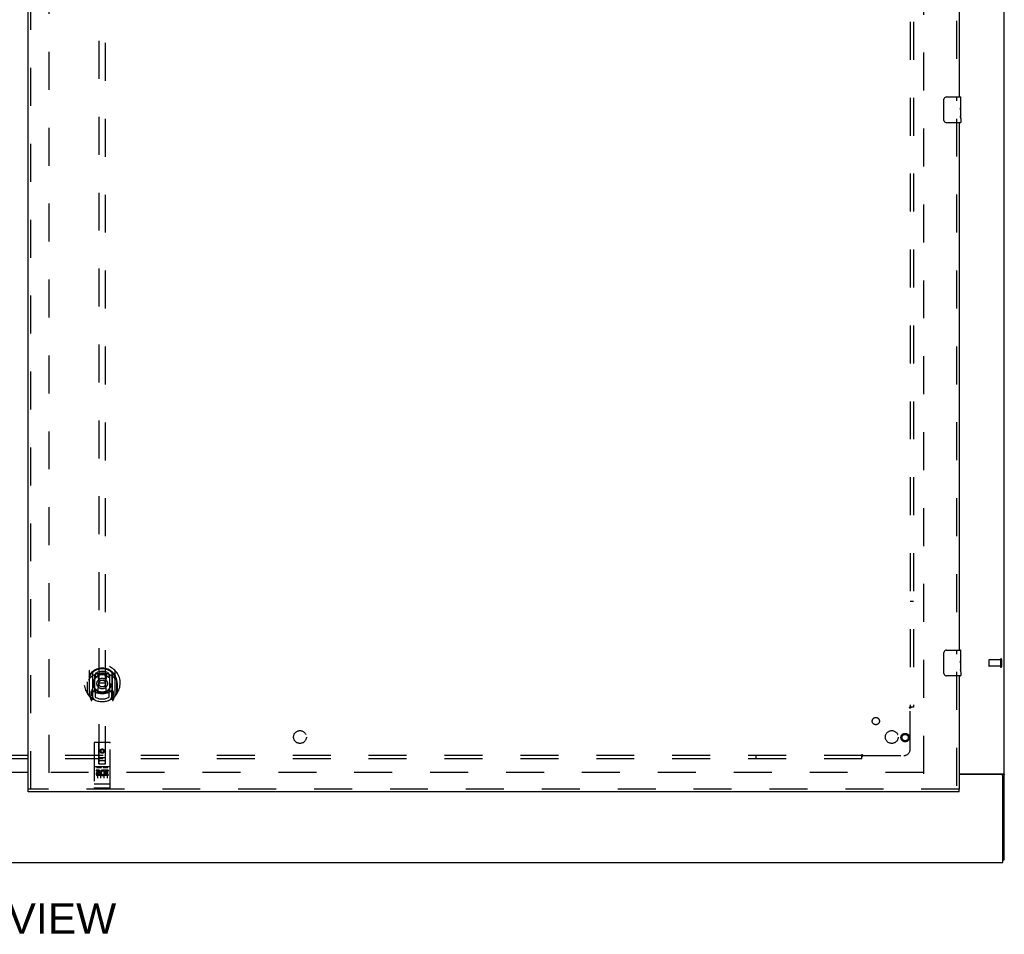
# Model space of a CAD drawing. Header units: inches. Extents: x 0 to 268, y 0 to 174.
# Tile 5 of 79: x 87 to 125, y 45 to 81. Entities that reach past the tile are written whole.
import ezdxf

# ---------------------------------------------------------------- set-up
doc = ezdxf.new("R2010")
doc.units = ezdxf.units.IN
doc.header["$LTSCALE"] = 14.749625
doc.header["$MEASUREMENT"] = 0
doc.linetypes.add('HIDDEN', pattern=[0.2, 0.1, -0.1])
doc.layers.get('0').update_dxf_attribs({"linetype": 'CONTINUOUS'})
for name, color, linetype in [('DEFAULT_2', 8, 'HIDDEN'), ('DIMENSIONS', 7, 'CONTINUOUS'), ('RIGHTHAND_DOOR_ASSEMBLY', 7, 'CONTINUOUS'), ('SUBPANEL', 7, 'CONTINUOUS')]:
    doc.layers.add(name, color=color, linetype=linetype)
doc.styles.get("Standard").update_dxf_attribs({"font": 'arial.ttf'})

msp = doc.modelspace()

# ---------------------------------------------------------------- linework, layer by layer
at = {"color": 3, "linetype": 'Continuous'}
for p, q in [((125.458, 48.38), (125.458, 128.172)), ((85.646, 51.791), (87.521, 51.791)), ((87.521, 51.776), (85.646, 51.776)), ((123.708, 51.724), (125.418, 51.724)), ((125.346, 51.693), (123.708, 51.693)), ((125.406, 48.276), (125.406, 51.633)), ((47.76, 48.276), (125.406, 48.276))]:
    msp.add_line(p, q, dxfattribs=at)
at = {"color": 7, "linetype": 'Continuous'}
for p, q in [((125.354, 51.694), (125.458, 51.694)), ((125.406, 48.38), (125.458, 48.38))]:
    msp.add_line(p, q, dxfattribs=at)
for points in [[(125.336, 51.724), (125.336, 51.723), (125.335, 51.722), (125.336, 51.72), (125.336, 51.718), (125.336, 51.716), (125.337, 51.715), (125.338, 51.713), (125.34, 51.711), (125.341, 51.71), (125.343, 51.708), (125.344, 51.707), (125.346, 51.706), (125.348, 51.704), (125.349, 51.703), (125.351, 51.701), (125.352, 51.7), (125.353, 51.698)], [(125.353, 51.698), (125.354, 51.697), (125.354, 51.695), (125.354, 51.694)]]:
    msp.add_lwpolyline(points, dxfattribs=at)
at = {"color": 3, "linetype": 'Continuous'}
for points in [[(125.418, 51.724), (125.419, 51.723), (125.421, 51.721), (125.424, 51.72), (125.427, 51.718), (125.429, 51.717), (125.432, 51.715), (125.438, 51.712)], [(125.438, 51.712), (125.441, 51.711), (125.444, 51.709), (125.447, 51.708), (125.449, 51.706), (125.451, 51.705), (125.453, 51.703), (125.455, 51.701), (125.456, 51.7), (125.457, 51.698), (125.458, 51.697), (125.458, 51.695), (125.458, 51.694)]]:
    msp.add_lwpolyline(points, dxfattribs=at)
msp.add_arc((125.346, 51.633), 0.06, 0, 90, dxfattribs=at)
at = {"layer": 'DEFAULT_2', "color": 8, "linetype": 'HIDDEN'}
for p, q in [((88.333, 51.755), (88.333, 124.797)), ((122.333, 51.724), (122.333, 124.828)), ((124.854, 56.14), (124.854, 55.912)), ((125.311, 56.15), (124.864, 56.15)), ((125.311, 55.902), (124.864, 55.902)), ((125.311, 56.168), (125.311, 55.884)), ((125.354, 56.168), (125.354, 55.884)), ((122.319, 51.776), (88.229, 51.776))]:
    msp.add_line(p, q, dxfattribs=at)
for centre, radius, start, end in [((124.864, 56.14), 0.01, 90, 180), ((124.864, 55.912), 0.01, 180, 270), ((125.333, 56.168), 0.0215, 0, 180), ((125.333, 55.884), 0.0215, 180, 360)]:
    msp.add_arc(centre, radius, start, end, dxfattribs=at)
at = {"layer": 'RIGHTHAND_DOOR_ASSEMBLY', "color": 3, "linetype": 'Continuous'}
for p, q in [((87.521, 51.13), (87.521, 125.422)), ((123.708, 98.526), (123.708, 78.026)), ((123.708, 77.026), (123.708, 56.526)), ((123.708, 55.526), (123.708, 51.13)), ((123.708, 51.026), (87.521, 51.026))]:
    msp.add_line(p, q, dxfattribs=at)
at = {"layer": 'RIGHTHAND_DOOR_ASSEMBLY', "color": 8, "linetype": 'HIDDEN'}
for p, q in [((87.625, 51.13), (87.625, 125.422)), ((123.604, 98.681), (123.604, 77.871)), ((90.271, 86.106), (90.271, 52.104)), ((90.521, 52.104), (90.521, 86.106)), ((123.604, 77.181), (123.604, 56.371)), ((89.896, 55.732), (89.896, 54.764)), ((90.013, 55.678), (90.013, 54.662)), ((90.021, 55.653), (90.021, 54.65)), ((90.113, 54.93), (90.113, 55.561)), ((90.121, 55.613), (90.121, 55.511)), ((90.233, 55.587), (90.263, 55.248)), ((90.558, 55.587), (90.528, 55.248)), ((90.671, 55.511), (90.671, 55.613)), ((90.678, 55.561), (90.678, 54.93)), ((90.771, 55.653), (90.771, 54.65)), ((90.778, 55.678), (90.778, 54.662)), ((90.896, 54.764), (90.896, 55.732)), ((123.604, 55.681), (123.604, 51.13)), ((89.813, 55.248), (89.828, 55.248)), ((89.813, 55.248), (89.813, 54.86)), ((89.821, 55.295), (89.821, 55.297)), ((89.821, 54.837), (89.821, 55.295)), ((90.233, 54.904), (90.263, 55.248)), ((90.528, 55.248), (90.263, 55.248)), ((90.559, 54.904), (90.528, 55.248)), ((90.978, 55.248), (90.963, 55.248)), ((90.971, 55.295), (90.971, 55.297)), ((90.971, 54.837), (90.971, 55.295)), ((90.978, 55.248), (90.978, 54.86)), ((89.9, 54.754), (89.97, 54.578)), ((90.013, 54.919), (89.953, 54.919)), ((89.953, 54.919), (89.953, 54.769)), ((89.953, 54.769), (90.021, 54.769)), ((89.991, 54.822), (89.962, 54.777)), ((90.023, 54.882), (90.023, 54.675)), ((90.113, 54.92), (90.041, 54.92)), ((90.109, 54.902), (90.043, 54.902)), ((90.121, 54.949), (90.121, 54.697)), ((90.671, 54.697), (90.671, 54.949)), ((90.751, 54.92), (90.678, 54.92)), ((90.748, 54.902), (90.682, 54.902)), ((90.768, 54.675), (90.768, 54.882)), ((90.771, 54.769), (90.838, 54.769)), ((90.838, 54.919), (90.778, 54.919)), ((90.83, 54.777), (90.801, 54.822)), ((90.821, 54.578), (90.891, 54.754)), ((90.838, 54.769), (90.838, 54.919)), ((89.992, 54.658), (89.996, 54.655)), ((89.999, 54.581), (90.013, 54.662)), ((90.091, 54.6), (90.021, 54.709)), ((90.771, 54.709), (90.701, 54.6)), ((90.778, 54.662), (90.792, 54.581)), ((90.799, 54.658), (90.8, 54.658)), ((90.8, 54.658), (90.8, 54.658)), ((90.8, 54.658), (90.8, 54.658)), ((90.083, 52.914), (90.083, 51.189)), ((90.678, 52.944), (90.113, 52.944)), ((90.269, 52.104), (90.266, 52.914)), ((90.522, 52.104), (90.526, 52.914)), ((90.708, 51.189), (90.708, 52.914)), ((90.396, 52.676), (90.333, 52.64)), ((90.333, 52.64), (90.343, 52.635)), ((90.333, 52.64), (90.333, 52.568)), ((90.333, 52.568), (90.343, 52.574)), ((90.333, 52.568), (90.396, 52.532)), ((90.396, 52.665), (90.343, 52.635)), ((90.343, 52.635), (90.343, 52.574)), ((90.343, 52.574), (90.396, 52.544)), ((90.458, 52.64), (90.396, 52.676)), ((90.396, 52.676), (90.396, 52.665)), ((90.448, 52.635), (90.396, 52.665)), ((90.396, 52.544), (90.448, 52.574)), ((90.396, 52.532), (90.458, 52.568)), ((90.396, 52.532), (90.396, 52.544)), ((90.458, 52.64), (90.448, 52.635)), ((90.448, 52.574), (90.448, 52.635)), ((90.458, 52.568), (90.448, 52.574)), ((90.458, 52.568), (90.458, 52.64)), ((90.268, 52.354), (90.523, 52.354)), ((90.269, 52.104), (90.271, 52.104)), ((90.271, 52.104), (90.521, 52.104)), ((90.481, 52.229), (90.311, 52.229)), ((90.521, 52.104), (90.522, 52.104)), ((90.678, 51.987), (90.113, 51.987)), ((90.251, 51.865), (90.159, 51.865)), ((90.159, 51.865), (90.159, 51.823)), ((90.251, 51.823), (90.159, 51.823)), ((90.185, 51.971), (90.357, 51.971)), ((90.208, 51.856), (90.208, 51.55)), ((90.255, 51.779), (90.209, 51.779)), ((90.251, 51.738), (90.223, 51.738)), ((90.315, 51.694), (90.223, 51.694)), ((90.315, 51.694), (90.315, 51.652)), ((90.333, 51.856), (90.333, 51.55)), ((90.435, 51.971), (90.607, 51.971)), ((90.447, 51.7), (90.464, 51.661)), ((90.458, 51.856), (90.458, 51.55)), ((90.471, 51.829), (90.458, 51.811)), ((90.468, 51.854), (90.471, 51.853)), ((90.628, 51.865), (90.471, 51.865)), ((90.471, 51.865), (90.471, 51.853)), ((90.471, 51.829), (90.471, 51.652)), ((90.628, 51.823), (90.514, 51.823)), ((90.514, 51.823), (90.514, 51.779)), ((90.606, 51.779), (90.514, 51.779)), ((90.606, 51.737), (90.514, 51.737)), ((90.514, 51.737), (90.514, 51.694)), ((90.628, 51.694), (90.514, 51.694)), ((90.583, 51.856), (90.583, 51.55)), ((90.606, 51.779), (90.606, 51.737)), ((90.628, 51.865), (90.628, 51.823)), ((90.628, 51.694), (90.628, 51.652)), ((90.101, 51.318), (90.1, 51.318)), ((90.102, 51.318), (90.101, 51.318)), ((90.103, 51.317), (90.102, 51.318)), ((90.104, 51.317), (90.103, 51.317)), ((90.103, 51.317), (90.103, 51.317)), ((90.105, 51.317), (90.104, 51.317)), ((90.106, 51.317), (90.105, 51.317)), ((90.107, 51.317), (90.106, 51.317)), ((90.108, 51.317), (90.107, 51.317)), ((90.107, 51.317), (90.107, 51.317)), ((90.109, 51.317), (90.108, 51.317)), ((90.11, 51.317), (90.109, 51.317)), ((90.111, 51.317), (90.11, 51.317)), ((90.112, 51.317), (90.111, 51.317)), ((90.113, 51.317), (90.112, 51.317)), ((90.112, 51.317), (90.112, 51.317)), ((90.679, 51.317), (90.113, 51.317)), ((90.315, 51.652), (90.223, 51.652)), ((90.628, 51.652), (90.471, 51.652)), ((90.679, 51.317), (90.68, 51.317)), ((90.68, 51.317), (90.681, 51.317)), ((90.68, 51.317), (90.68, 51.317)), ((90.681, 51.317), (90.682, 51.317)), ((90.682, 51.317), (90.683, 51.317)), ((90.683, 51.317), (90.684, 51.317)), ((90.684, 51.317), (90.685, 51.317)), ((90.685, 51.317), (90.686, 51.317)), ((90.685, 51.317), (90.685, 51.317)), ((90.686, 51.317), (90.687, 51.317)), ((90.687, 51.317), (90.688, 51.317)), ((90.688, 51.317), (90.689, 51.317)), ((90.689, 51.317), (90.69, 51.318)), ((90.689, 51.317), (90.689, 51.317)), ((90.69, 51.318), (90.691, 51.318)), ((90.691, 51.318), (90.692, 51.318)), ((90.692, 51.318), (90.692, 51.318)), ((123.708, 51.13), (87.521, 51.13)), ((90.678, 51.159), (90.113, 51.159))]:
    msp.add_line(p, q, dxfattribs=at)
at = {"layer": 'RIGHTHAND_DOOR_ASSEMBLY', "color": 7, "linetype": 'Continuous'}
for p, q in [((123.113, 77.126), (123.113, 77.926)), ((123.213, 78.026), (123.753, 78.026)), ((123.768, 77.872), (123.761, 77.872)), ((123.761, 77.872), (123.761, 77.642)), ((123.768, 77.705), (123.761, 77.705)), ((123.768, 77.448), (123.768, 78.011)), ((123.768, 77.642), (123.761, 77.642)), ((123.768, 77.411), (123.761, 77.411)), ((123.761, 77.411), (123.761, 77.275)), ((123.768, 77.606), (123.762, 77.606)), ((123.767, 77.474), (123.768, 77.474)), ((123.768, 77.188), (123.768, 77.445)), ((123.753, 77.026), (123.213, 77.026)), ((123.763, 77.244), (123.768, 77.244)), ((123.768, 77.187), (123.768, 77.041)), ((123.113, 55.626), (123.113, 56.426)), ((123.213, 56.526), (123.753, 56.526)), ((123.768, 56.372), (123.761, 56.372)), ((123.761, 56.372), (123.761, 56.142)), ((123.768, 55.948), (123.768, 56.511)), ((123.768, 56.205), (123.761, 56.205)), ((123.768, 56.142), (123.761, 56.142)), ((123.768, 55.911), (123.761, 55.911)), ((123.761, 55.911), (123.761, 55.775)), ((123.768, 56.106), (123.762, 56.106)), ((123.767, 55.974), (123.768, 55.974)), ((123.768, 55.688), (123.768, 55.945)), ((123.753, 55.526), (123.213, 55.526)), ((123.763, 55.744), (123.768, 55.744)), ((123.768, 55.687), (123.768, 55.541)), ((87.521, 51.026), (87.521, 51.13)), ((123.708, 51.026), (123.708, 51.13))]:
    msp.add_line(p, q, dxfattribs=at)
for points in [[(123.113, 77.926), (123.114, 77.933), (123.114, 77.939), (123.115, 77.945), (123.116, 77.951), (123.118, 77.957), (123.12, 77.963)], [(123.767, 77.472), (123.764, 77.506), (123.763, 77.518), (123.762, 77.53), (123.762, 77.543), (123.761, 77.556), (123.761, 77.568), (123.761, 77.581), (123.762, 77.594), (123.762, 77.607), (123.763, 77.619), (123.764, 77.631)], [(123.768, 77.445), (123.768, 77.453), (123.768, 77.462), (123.767, 77.472)], [(123.12, 77.09), (123.118, 77.096), (123.116, 77.102), (123.115, 77.108), (123.114, 77.114), (123.114, 77.12), (123.113, 77.126)], [(123.763, 77.238), (123.762, 77.247), (123.762, 77.256), (123.761, 77.266), (123.761, 77.275)], [(123.766, 77.214), (123.765, 77.222), (123.764, 77.23), (123.763, 77.238)], [(123.768, 77.187), (123.768, 77.191), (123.768, 77.195), (123.767, 77.201), (123.766, 77.214)], [(123.113, 56.426), (123.114, 56.433), (123.114, 56.439), (123.115, 56.445), (123.116, 56.451), (123.118, 56.457), (123.12, 56.463)], [(123.767, 55.972), (123.764, 56.006), (123.763, 56.018), (123.762, 56.03), (123.762, 56.043), (123.761, 56.056), (123.761, 56.068), (123.761, 56.081), (123.762, 56.094), (123.762, 56.107), (123.763, 56.119), (123.764, 56.131)], [(123.768, 55.945), (123.768, 55.953), (123.768, 55.962), (123.767, 55.972)], [(123.12, 55.59), (123.118, 55.596), (123.116, 55.602), (123.115, 55.608), (123.114, 55.614), (123.114, 55.62), (123.113, 55.626)], [(123.763, 55.738), (123.762, 55.747), (123.762, 55.756), (123.761, 55.766), (123.761, 55.775)], [(123.766, 55.714), (123.765, 55.722), (123.764, 55.73), (123.763, 55.738)], [(123.768, 55.687), (123.768, 55.691), (123.768, 55.695), (123.767, 55.701), (123.766, 55.714)]]:
    msp.add_lwpolyline(points, dxfattribs=at)
at = {"layer": 'RIGHTHAND_DOOR_ASSEMBLY', "color": 8, "linetype": 'HIDDEN'}
for points in [[(90.208, 55.605), (90.213, 55.606), (90.219, 55.608), (90.224, 55.609), (90.229, 55.61), (90.235, 55.612), (90.24, 55.613), (90.246, 55.614), (90.251, 55.615), (90.257, 55.617), (90.262, 55.618), (90.268, 55.619), (90.273, 55.62), (90.279, 55.621), (90.284, 55.622), (90.29, 55.622), (90.295, 55.623), (90.301, 55.624), (90.306, 55.625), (90.312, 55.625), (90.318, 55.626), (90.323, 55.627), (90.329, 55.627), (90.334, 55.628), (90.34, 55.628), (90.345, 55.629), (90.351, 55.629), (90.357, 55.629), (90.362, 55.63), (90.368, 55.63), (90.373, 55.63), (90.379, 55.63), (90.385, 55.63), (90.39, 55.63), (90.396, 55.63), (90.401, 55.63), (90.407, 55.63), (90.413, 55.63), (90.418, 55.63), (90.424, 55.63), (90.429, 55.63), (90.435, 55.629), (90.441, 55.629), (90.446, 55.629), (90.452, 55.628), (90.457, 55.628), (90.463, 55.627), (90.468, 55.627), (90.474, 55.626), (90.48, 55.625), (90.485, 55.625), (90.491, 55.624), (90.496, 55.623), (90.502, 55.622), (90.507, 55.622), (90.513, 55.621), (90.518, 55.62), (90.524, 55.619), (90.529, 55.618), (90.535, 55.617), (90.54, 55.615), (90.546, 55.614), (90.551, 55.613), (90.557, 55.612), (90.562, 55.61), (90.567, 55.609), (90.573, 55.608), (90.578, 55.606), (90.584, 55.605)], [(89.941, 55.463), (89.94, 55.462), (89.938, 55.46), (89.937, 55.459), (89.935, 55.457), (89.934, 55.456), (89.932, 55.454), (89.93, 55.453), (89.929, 55.451), (89.927, 55.449), (89.925, 55.447), (89.923, 55.445), (89.921, 55.443), (89.919, 55.441), (89.917, 55.439), (89.916, 55.437), (89.913, 55.434), (89.911, 55.432), (89.909, 55.429), (89.907, 55.427), (89.905, 55.424), (89.903, 55.421), (89.901, 55.418), (89.898, 55.415), (89.896, 55.412), (89.894, 55.409), (89.891, 55.405), (89.889, 55.402), (89.886, 55.398), (89.883, 55.394), (89.881, 55.39), (89.878, 55.386), (89.875, 55.381), (89.872, 55.377), (89.869, 55.372), (89.866, 55.367), (89.863, 55.361)], [(90.928, 55.361), (90.925, 55.367), (90.922, 55.372), (90.919, 55.376), (90.916, 55.381), (90.913, 55.386), (90.911, 55.39), (90.908, 55.394), (90.905, 55.398), (90.903, 55.401), (90.9, 55.405), (90.898, 55.409), (90.896, 55.412), (90.893, 55.415), (90.891, 55.418), (90.889, 55.421), (90.886, 55.424), (90.884, 55.427), (90.882, 55.429), (90.88, 55.432), (90.878, 55.434), (90.876, 55.437), (90.874, 55.439), (90.872, 55.441), (90.87, 55.443), (90.868, 55.445), (90.867, 55.447), (90.865, 55.449), (90.863, 55.451), (90.861, 55.453), (90.86, 55.454), (90.858, 55.456), (90.856, 55.457), (90.855, 55.459), (90.853, 55.46), (90.852, 55.462), (90.85, 55.463)], [(90.178, 51.97), (90.178, 51.97), (90.178, 51.97), (90.179, 51.97), (90.179, 51.97), (90.179, 51.97), (90.179, 51.97), (90.179, 51.97), (90.179, 51.97), (90.179, 51.97), (90.179, 51.97), (90.179, 51.97), (90.179, 51.97), (90.18, 51.97), (90.18, 51.97), (90.18, 51.97), (90.18, 51.97), (90.18, 51.97), (90.18, 51.97), (90.18, 51.97), (90.18, 51.971), (90.181, 51.971), (90.181, 51.971), (90.181, 51.971), (90.181, 51.971), (90.181, 51.971), (90.181, 51.971), (90.181, 51.971), (90.182, 51.971), (90.182, 51.971), (90.182, 51.971), (90.182, 51.971), (90.182, 51.971), (90.182, 51.971), (90.183, 51.971), (90.183, 51.971), (90.183, 51.971), (90.183, 51.971), (90.183, 51.971), (90.183, 51.971), (90.184, 51.971), (90.184, 51.971), (90.184, 51.971), (90.184, 51.971), (90.184, 51.971), (90.185, 51.971)], [(90.357, 51.971), (90.357, 51.971), (90.357, 51.971), (90.357, 51.971), (90.358, 51.971), (90.358, 51.971), (90.358, 51.971), (90.358, 51.971), (90.358, 51.971), (90.358, 51.971), (90.359, 51.971), (90.359, 51.971), (90.359, 51.971), (90.359, 51.971), (90.359, 51.971), (90.36, 51.971), (90.36, 51.971), (90.36, 51.971), (90.36, 51.971), (90.36, 51.971), (90.36, 51.971), (90.36, 51.971), (90.361, 51.971), (90.361, 51.971), (90.361, 51.971), (90.361, 51.971), (90.361, 51.971), (90.361, 51.97), (90.361, 51.97), (90.362, 51.97), (90.362, 51.97), (90.362, 51.97), (90.362, 51.97), (90.362, 51.97), (90.362, 51.97), (90.362, 51.97), (90.362, 51.97), (90.362, 51.97), (90.363, 51.97), (90.363, 51.97), (90.363, 51.97), (90.363, 51.97), (90.363, 51.97), (90.363, 51.97), (90.363, 51.97), (90.363, 51.97), (90.363, 51.97)], [(90.428, 51.97), (90.428, 51.97), (90.428, 51.97), (90.429, 51.97), (90.429, 51.97), (90.429, 51.97), (90.429, 51.97), (90.429, 51.97), (90.429, 51.97), (90.429, 51.97), (90.429, 51.97), (90.429, 51.97), (90.429, 51.97), (90.43, 51.97), (90.43, 51.97), (90.43, 51.97), (90.43, 51.97), (90.43, 51.97), (90.43, 51.97), (90.43, 51.97), (90.43, 51.971), (90.431, 51.971), (90.431, 51.971), (90.431, 51.971), (90.431, 51.971), (90.431, 51.971), (90.431, 51.971), (90.431, 51.971), (90.432, 51.971), (90.432, 51.971), (90.432, 51.971), (90.432, 51.971), (90.432, 51.971), (90.432, 51.971), (90.433, 51.971), (90.433, 51.971), (90.433, 51.971), (90.433, 51.971), (90.433, 51.971), (90.433, 51.971), (90.434, 51.971), (90.434, 51.971), (90.434, 51.971), (90.434, 51.971), (90.434, 51.971), (90.435, 51.971)], [(90.607, 51.971), (90.607, 51.971), (90.607, 51.971), (90.607, 51.971), (90.608, 51.971), (90.608, 51.971), (90.608, 51.971), (90.608, 51.971), (90.608, 51.971), (90.608, 51.971), (90.609, 51.971), (90.609, 51.971), (90.609, 51.971), (90.609, 51.971), (90.609, 51.971), (90.61, 51.971), (90.61, 51.971), (90.61, 51.971), (90.61, 51.971), (90.61, 51.971), (90.61, 51.971), (90.61, 51.971), (90.611, 51.971), (90.611, 51.971), (90.611, 51.971), (90.611, 51.971), (90.611, 51.971), (90.611, 51.97), (90.611, 51.97), (90.612, 51.97), (90.612, 51.97), (90.612, 51.97), (90.612, 51.97), (90.612, 51.97), (90.612, 51.97), (90.612, 51.97), (90.612, 51.97), (90.612, 51.97), (90.613, 51.97), (90.613, 51.97), (90.613, 51.97), (90.613, 51.97), (90.613, 51.97), (90.613, 51.97), (90.613, 51.97), (90.613, 51.97), (90.613, 51.97)], [(90.1, 51.318), (90.099, 51.318), (90.099, 51.318), (90.099, 51.318), (90.098, 51.318), (90.098, 51.318), (90.098, 51.318), (90.097, 51.318), (90.097, 51.318), (90.097, 51.318), (90.096, 51.318), (90.096, 51.318), (90.096, 51.318), (90.095, 51.318), (90.095, 51.319), (90.095, 51.319), (90.094, 51.319), (90.094, 51.319), (90.094, 51.319), (90.093, 51.319), (90.093, 51.319), (90.093, 51.319), (90.092, 51.319), (90.092, 51.319), (90.092, 51.319), (90.091, 51.319), (90.091, 51.319), (90.091, 51.319), (90.091, 51.32), (90.09, 51.32), (90.09, 51.32), (90.09, 51.32), (90.09, 51.32), (90.089, 51.32), (90.089, 51.32), (90.089, 51.32), (90.089, 51.32), (90.088, 51.32), (90.088, 51.32), (90.088, 51.32), (90.088, 51.321), (90.087, 51.321), (90.087, 51.321), (90.087, 51.321), (90.087, 51.321), (90.087, 51.321), (90.086, 51.321), (90.086, 51.321), (90.086, 51.321), (90.086, 51.321), (90.086, 51.321), (90.086, 51.322), (90.085, 51.322), (90.085, 51.322), (90.085, 51.322), (90.085, 51.322), (90.085, 51.322), (90.085, 51.322), (90.085, 51.322), (90.084, 51.322), (90.084, 51.322), (90.084, 51.323), (90.084, 51.323), (90.084, 51.323), (90.084, 51.323), (90.084, 51.323), (90.084, 51.323), (90.084, 51.323), (90.084, 51.323), (90.084, 51.323), (90.083, 51.323), (90.083, 51.324), (90.083, 51.324), (90.083, 51.324), (90.083, 51.324), (90.083, 51.324), (90.083, 51.324), (90.083, 51.324), (90.083, 51.324), (90.083, 51.324)], [(90.692, 51.318), (90.693, 51.318), (90.693, 51.318), (90.693, 51.318), (90.694, 51.318), (90.694, 51.318), (90.695, 51.318), (90.695, 51.318), (90.695, 51.318), (90.696, 51.318), (90.696, 51.318), (90.696, 51.318), (90.697, 51.319), (90.697, 51.319), (90.697, 51.319), (90.698, 51.319), (90.698, 51.319), (90.698, 51.319), (90.699, 51.319), (90.699, 51.319), (90.699, 51.319), (90.699, 51.319), (90.7, 51.319), (90.7, 51.319), (90.7, 51.319), (90.701, 51.319), (90.701, 51.32), (90.701, 51.32), (90.701, 51.32), (90.702, 51.32), (90.702, 51.32), (90.702, 51.32), (90.702, 51.32), (90.703, 51.32), (90.703, 51.32), (90.703, 51.32), (90.703, 51.32), (90.704, 51.32), (90.704, 51.321), (90.704, 51.321), (90.704, 51.321), (90.705, 51.321), (90.705, 51.321), (90.705, 51.321), (90.705, 51.321), (90.705, 51.321), (90.705, 51.321), (90.706, 51.321), (90.706, 51.321), (90.706, 51.322), (90.706, 51.322), (90.706, 51.322), (90.706, 51.322), (90.707, 51.322), (90.707, 51.322), (90.707, 51.322), (90.707, 51.322), (90.707, 51.322), (90.707, 51.322), (90.707, 51.323), (90.707, 51.323), (90.708, 51.323), (90.708, 51.323), (90.708, 51.323), (90.708, 51.323), (90.708, 51.323), (90.708, 51.323), (90.708, 51.323), (90.708, 51.323), (90.708, 51.324), (90.708, 51.324), (90.708, 51.324), (90.708, 51.324), (90.708, 51.324), (90.708, 51.324), (90.708, 51.324), (90.708, 51.324), (90.708, 51.324)]]:
    msp.add_lwpolyline(points, dxfattribs=at)
for centre, radius in [((90.396, 55.23), 0.35), ((90.396, 55.23), 0.335), ((90.396, 55.23), 0.205), ((90.396, 55.23), 0.133), ((121.604, 53.13), 0.164), ((121.604, 53.13), 0.124), ((90.396, 52.604), 0.085), ((90.396, 52.604), 0.0845)]:
    msp.add_circle(centre, radius, dxfattribs=at)
at = {"layer": 'RIGHTHAND_DOOR_ASSEMBLY', "color": 7, "linetype": 'Continuous'}
for centre, radius, start, end in [((123.213, 77.926), 0.1, 90, 158.7946), ((123.753, 78.011), 0.015, 0, 90), ((123.213, 77.126), 0.1, 201.1999, 270), ((123.753, 77.041), 0.015, 270, 360), ((123.213, 56.426), 0.1, 90, 158.7946), ((123.753, 56.511), 0.015, 0, 90), ((123.213, 55.626), 0.1, 201.1999, 270), ((123.753, 55.541), 0.015, 270, 360)]:
    msp.add_arc(centre, radius, start, end, dxfattribs=at)
at = {"layer": 'RIGHTHAND_DOOR_ASSEMBLY', "color": 8, "linetype": 'HIDDEN'}
for centre, radius, start, end in [((90.396, 55.248), 0.7, 305.5126, 234.4874), ((90.396, 55.245), 0.583, 0.2464, 179.7536), ((90.396, 55.22), 0.58, 7.6622, 172.3378), ((89.911, 55.732), 0.015, 135.0748, 180), ((90.396, 54.93), 0.7, 49.529, 130.471), ((90.028, 55.678), 0.015, 130.3587, 180), ((90.041, 55.653), 0.02, 129.3378, 179.9984), ((90.128, 55.561), 0.015, 112.9863, 180), ((90.396, 55.22), 0.48, 55.0461, 124.9539), ((90.151, 55.511), 0.03, 180, 311.1261), ((90.396, 55.23), 0.343, 48.8739, 131.1261), ((90.213, 55.585), 0.02, 5.0796, 105.5752), ((90.578, 55.585), 0.02, 74.4248, 174.9204), ((90.641, 55.511), 0.03, 228.8739, 360), ((90.663, 55.561), 0.015, 0, 67.0137), ((90.751, 55.653), 0.02, 0, 50.6594), ((90.763, 55.678), 0.015, 0, 49.6413), ((90.881, 55.732), 0.015, 0, 44.9252), ((89.841, 55.295), 0.02, 172.3378, 180), ((90.951, 55.295), 0.02, 0, 7.6622), ((89.841, 54.837), 0.02, 180, 215.2961), ((90.396, 55.23), 0.7, 215.2961, 324.7039), ((89.911, 54.764), 0.015, 180, 224.9252), ((89.966, 54.774), 0.005, 147.3208, 270), ((90.396, 55.56), 0.7, 233.2319, 306.7681), ((89.833, 54.924), 0.188, 327.3208, 360), ((90.041, 54.9), 0.02, 90, 180), ((90.043, 54.882), 0.02, 90, 180), ((90.109, 54.882), 0.02, 66.536, 90), ((90.128, 54.93), 0.015, 180, 247.0137), ((90.396, 55.542), 0.7, 246.536, 293.464), ((90.151, 54.949), 0.03, 48.8739, 180), ((90.396, 55.23), 0.343, 228.8739, 311.1261), ((90.213, 54.906), 0.02, 254.3869, 354.9204), ((90.579, 54.906), 0.02, 185.0796, 285.6131), ((90.641, 54.949), 0.03, 0, 131.1261), ((90.663, 54.93), 0.015, 292.9863, 360), ((90.682, 54.882), 0.02, 90, 113.464), ((90.748, 54.882), 0.02, 0, 90), ((90.751, 54.9), 0.02, 0, 90), ((90.959, 54.924), 0.188, 180, 212.6792), ((90.826, 54.774), 0.005, 270, 32.6792), ((90.881, 54.764), 0.015, 315.0748, 360), ((90.951, 54.837), 0.02, 324.7039, 360), ((89.984, 54.584), 0.015, 201.8041, 350), ((90.001, 54.694), 0.02, 234.4874, 360), ((90.003, 54.675), 0.02, 234.7457, 360), ((90.041, 54.65), 0.02, 180, 238.5295), ((90.396, 55.23), 0.6, 242.7204, 297.2796), ((90.751, 54.65), 0.02, 301.4688, 359.9992), ((90.788, 54.675), 0.02, 180, 305.2543), ((90.791, 54.694), 0.02, 180, 305.5126), ((90.807, 54.584), 0.015, 190, 338.1959), ((90.113, 52.914), 0.03, 90, 180), ((90.236, 52.914), 0.03, 0, 90), ((90.556, 52.914), 0.03, 90, 180), ((90.678, 52.914), 0.03, 0, 90), ((90.311, 52.189), 0.04, 90, 180), ((90.311, 52.144), 0.04, 180, 270), ((90.481, 52.189), 0.04, 0, 90), ((90.481, 52.144), 0.04, 270, 360), ((90.113, 52.017), 0.03, 180, 270), ((90.223, 51.716), 0.0644, 102.2995, 270.0775), ((90.223, 51.716), 0.0219, 89.9011, 270), ((90.251, 51.801), 0.0635, 270, 90), ((90.251, 51.801), 0.0219, 280.307, 90), ((90.422, 51.758), 0.107, 64.2636, 293.4027), ((90.422, 51.758), 0.0639, 54.8895, 293.4026), ((90.678, 52.017), 0.03, 270, 360), ((90.113, 51.189), 0.03, 180, 270), ((90.678, 51.189), 0.03, 270, 360)]:
    msp.add_arc(centre, radius, start, end, dxfattribs=at)
at = {"layer": 'RIGHTHAND_DOOR_ASSEMBLY', "color": 7, "linetype": 'Continuous'}
for centre in [(123.505, 77.611), (123.505, 56.111)]:
    msp.add_ellipse(centre, major_axis=(0.263, 0), ratio=0.432808, start_param=0, end_param=0.179988, dxfattribs=at)
at = {"layer": 'SUBPANEL', "color": 8, "linetype": 'HIDDEN'}
for p, q in [((121.802, 122.245), (121.802, 54.308)), ((121.927, 122.245), (121.927, 54.308)), ((121.802, 58.433), (121.927, 58.433)), ((121.761, 54.308), (121.841, 54.308)), ((121.802, 52.683), (121.802, 54.272)), ((121.927, 54.308), (121.841, 54.308)), ((119.927, 52.433), (53.24, 52.433)), ((115.802, 52.433), (115.802, 52.308)), ((119.927, 52.394), (119.927, 52.474)), ((119.962, 52.433), (121.552, 52.433)), ((119.927, 52.308), (53.24, 52.308)), ((119.927, 52.308), (119.927, 52.394)), ((119.944, 52.414), (119.951, 52.421))]:
    msp.add_line(p, q, dxfattribs=at)
for points in [[(121.761, 54.308), (121.762, 54.306), (121.763, 54.304), (121.764, 54.302), (121.765, 54.3), (121.766, 54.299), (121.767, 54.297), (121.769, 54.295), (121.771, 54.294), (121.773, 54.292), (121.774, 54.291), (121.776, 54.289), (121.779, 54.288), (121.781, 54.286), (121.783, 54.285)], [(121.783, 54.285), (121.788, 54.282), (121.791, 54.28), (121.793, 54.279), (121.796, 54.277), (121.798, 54.276), (121.8, 54.274), (121.802, 54.272)], [(121.816, 54.285), (121.814, 54.283), (121.812, 54.281), (121.81, 54.279), (121.807, 54.277), (121.806, 54.276), (121.804, 54.274), (121.802, 54.272)], [(121.841, 54.308), (121.838, 54.306), (121.836, 54.304), (121.834, 54.302), (121.831, 54.301), (121.829, 54.299), (121.828, 54.297), (121.826, 54.296), (121.824, 54.294), (121.822, 54.292), (121.821, 54.291), (121.816, 54.285)], [(119.927, 52.474), (119.929, 52.473), (119.931, 52.472), (119.933, 52.471), (119.934, 52.47), (119.936, 52.469), (119.938, 52.467), (119.939, 52.466), (119.941, 52.464), (119.943, 52.462), (119.944, 52.46), (119.945, 52.458), (119.947, 52.456), (119.948, 52.454), (119.95, 52.451), (119.953, 52.446)], [(119.951, 52.421), (119.953, 52.423), (119.955, 52.425), (119.957, 52.427), (119.959, 52.429), (119.961, 52.431), (119.962, 52.433)], [(119.953, 52.446), (119.954, 52.444), (119.956, 52.441), (119.958, 52.439), (119.959, 52.437), (119.961, 52.435), (119.962, 52.433)], [(119.927, 52.394), (119.929, 52.397), (119.931, 52.399), (119.932, 52.401), (119.934, 52.403), (119.936, 52.405), (119.937, 52.407), (119.939, 52.409), (119.941, 52.411), (119.942, 52.412), (119.944, 52.414)]]:
    msp.add_lwpolyline(points, dxfattribs=at)
for centre, radius in [((120.465, 53.77), 0.141), ((98.083, 53.151), 0.25), ((121.083, 53.151), 0.25)]:
    msp.add_circle(centre, radius, dxfattribs=at)
msp.add_arc((121.552, 52.683), 0.25, 270, 360, dxfattribs=at)

# ---------------------------------------------------------------- texts
at = {"layer": 'DIMENSIONS', "color": 2, "linetype": 'Continuous', "insert": (85.755, 46.688), "char_height": 1.1831, "width": 10.35344, "attachment_point": 2, "line_spacing_factor": 0.9}
msp.add_mtext('FRONT VIEW', dxfattribs=at)

doc.saveas('drawing.dxf')
